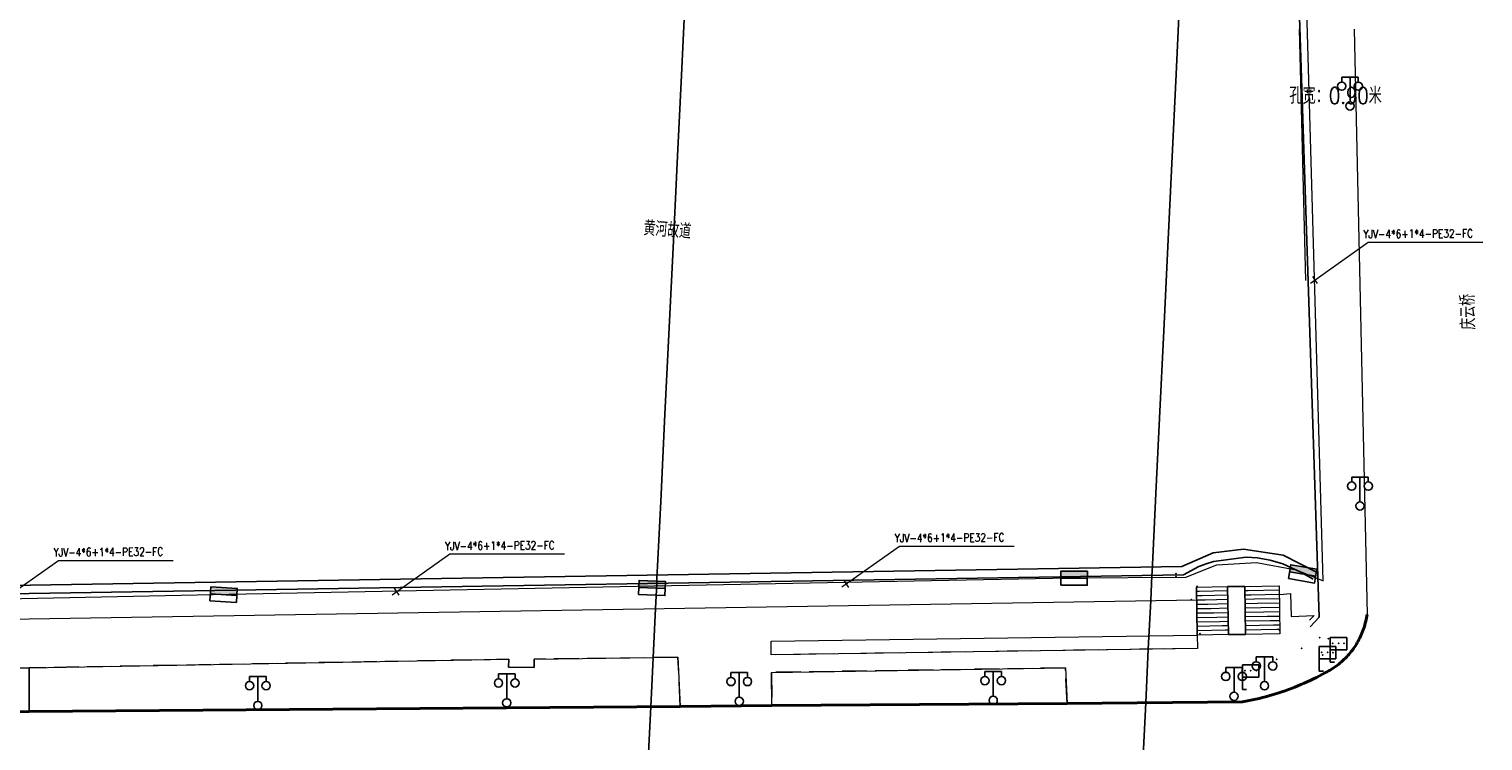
# Model space of a CAD drawing. Extents: x 39508475 to 39522402, y 3783947 to 3795549.
# Tile 139 of 256: x 39516250 to 39516426, y 3793914 to 3794000. Entities that reach past the tile are written whole.
import ezdxf
from ezdxf.enums import TextEntityAlignment as Align

# ---------------------------------------------------------------- set-up
doc = ezdxf.new("R2010")
doc.units = 0
doc.header["$PDSIZE"] = 0.2
doc.linetypes.add('X0', pattern=[4, 3, -1])
doc.layers.get('0').update_dxf_attribs({"linetype": 'CONTINUOUS'})
for name, color, linetype in [('DLSS', 4, 'CONTINUOUS'), ('DMTZ', 3, 'CONTINUOUS'), ('JCDL_JMDD_F', 231, 'CONTINUOUS'), ('JCDL_JMDX_F', 231, 'CONTINUOUS'), ('JCDL_JTX_F', 100, 'CONTINUOUS'), ('JCDL_SXX_F', 5, 'CONTINUOUS'), ('JCDL_ZBM', 3, 'CONTINUOUS'), ('zdh', 7, 'CONTINUOUS'), ('拆迁面积', 10, 'CONTINUOUS'), ('断面线', 2, 'CONTINUOUS')]:
    doc.layers.add(name, color=color, linetype=linetype)
for name, color, linetype, lineweight in [('JCDL_JMDX', 1, 'CONTINUOUS', 0), ('JCDL_ZBX_F', 7, 'CONTINUOUS', 0), ('TEXTL_ZJ', 7, 'CONTINUOUS', 0), ('道路照明-管道', 40, 'CONTINUOUS', 18)]:
    doc.layers.add(name, color=color, linetype=linetype, lineweight=lineweight)
doc.styles.add('HZ', font='rs', dxfattribs={"width": 0.8, "bigfont": 'hztxt'})
doc.linetypes.add('FENCELINE2', pattern='A,6.35,-2.54,[132,ltypeshp.shx,S=2.54,R=0,X=-2.54,Y=0],-2.54,25.4', length=36.83)
doc.linetypes.add('X19', pattern='A,4.5,[145,symbolx.shx,S=1,R=0,X=0,Y=1],4.5,-0.5,[146,symbolx.shx,S=1,R=0,X=0,Y=0],-0.5', length=10)
doc.linetypes.add('ZIGZAG', pattern='A,0.00254,-5.08,[131,ltypeshp.shx,S=5.08,R=0,X=-5.08,Y=0],-10.16,[131,ltypeshp.shx,S=5.08,R=180,X=5.08,Y=0],-5.08', length=20.32254)

# ---------------------------------------------------------------- blocks, each defined once
blk = doc.blocks.new('3521000')
at = {"color": 0}
for p, q in [((-1, 3.5), (1, 3.5)), ((0, 0.5), (0, 3.5))]:
    blk.add_line(p, q, dxfattribs=at)
at = {"color": 0, "linetype": 'Continuous', "flags": 128}
for points in [[(-1, 3.5), (-1, 2.9)], [(1, 3.5), (1, 2.9)]]:
    blk.add_lwpolyline(points, dxfattribs=at)
at = {"color": 0}
for centre in [(-1, 2.4), (1, 2.4), (0, 0)]:
    blk.add_circle(centre, 0.5, dxfattribs=at)
blk = doc.blocks.new('3812000')
at = {"color": 0, "linetype": 'Continuous'}
for p, q in [((0, 3), (2, 3)), ((0, 0), (0, 3)), ((2, 3), (2, 1.5)), ((2, 1.5), (0, 1.5)), ((0.5, 0), (0, 0))]:
    blk.add_line(p, q, dxfattribs=at)
for p in [(0.31, 2.28), (1.01, 2.28), (1.67, 2.27)]:
    blk.add_point(p, dxfattribs=at)
blk = doc.blocks.new('控制箱')
at = {"layer": '拆迁面积', "ltscale": 0.1}
blk.add_hatch(color=3, dxfattribs=at).paths.add_polyline_path([(39516847.8, 3790949.3), (39516847.8, 3790957.8), (39516815.7, 3790957.8), (39516815.7, 3790949.3)])
at = {"layer": '拆迁面积', "color": 3, "ltscale": 0.1}
blk.add_line((39516815.7, 3790957.8), (39516847.8, 3790957.8), dxfattribs=at)
blk.add_lwpolyline([(39516815.7, 3790966.3), (39516847.8, 3790966.3), (39516847.8, 3790949.3), (39516815.7, 3790949.3)], close=True, dxfattribs=at)

msp = doc.modelspace()

# ---------------------------------------------------------------- linework, layer by layer
at = {"layer": 'DLSS', "linetype": 'Continuous'}
for q in [(39516403.482, 3794005.858), (39516404.89809, 3793927.69337)]:
    msp.add_line((39516405.992, 3793928.861), q, dxfattribs=at)
at = {"layer": 'DLSS', "linetype": 'X19', "lineweight": 0}
msp.add_lwpolyline([(39516410.23438, 3794000), (39516411.78346, 3793929.19298)], dxfattribs=at)
at = {"layer": 'DLSS', "linetype": 'Continuous', "lineweight": 40}
for points in [[(39516000, 3793929.44478), (39516004.41, 3793929.161), (39516057.24199, 3793925.953), (39516074.953, 3793924.798), (39516113.585, 3793922.471), (39516126.069, 3793921.701), (39516179.93899, 3793918.473), (39516189.979, 3793918.03999), (39516190.24325, 3793918.0293), (39516200.547, 3793917.574), (39516219.195, 3793917.349), (39516238.48701, 3793917.357), (39516250, 3793917.44451)], [(39516250, 3793917.44451), (39516328.742, 3793918.043), (39516339.826, 3793918.177), (39516375.506, 3793918.4), (39516396.70899, 3793918.608), (39516397.11404, 3793918.68109), (39516397.51805, 3793918.75976), (39516397.92102, 3793918.84356), (39516398.3229, 3793918.93248), (39516398.72361, 3793919.0265), (39516399.12309, 3793919.1256), (39516399.52128, 3793919.22978), (39516399.91812, 3793919.33902), (39516400.31353, 3793919.45329), (39516400.70746, 3793919.57258), (39516401.015, 3793919.66999), (39516401.09984, 3793919.69687), (39516401.4906, 3793919.82614), (39516401.8797, 3793919.96037), (39516402.26705, 3793920.09954), (39516402.6526, 3793920.24362), (39516403.03629, 3793920.39259), (39516403.41805, 3793920.54643), (39516403.79783, 3793920.70511), (39516404.17556, 3793920.8686), (39516404.55118, 3793921.03689), (39516404.92462, 3793921.20994), (39516405.29584, 3793921.38772), (39516405.66477, 3793921.57021), (39516406.03135, 3793921.75738), (39516406.39551, 3793921.94919), (39516406.757, 3793922.146), (39516406.94731, 3793922.24457), (39516407.13512, 3793922.34786), (39516407.3205, 3793922.45543), (39516407.50335, 3793922.56724), (39516407.68359, 3793922.68323), (39516407.86111, 3793922.80333), (39516408.03583, 3793922.92748), (39516408.20764, 3793923.05561), (39516408.37646, 3793923.18766), (39516408.5422, 3793923.32356), (39516408.70477, 3793923.46323), (39516408.86409, 3793923.6066), (39516409.02007, 3793923.7536), (39516409.17263, 3793923.90414), (39516409.32169, 3793924.05815), (39516409.46717, 3793924.21555), (39516409.60898, 3793924.37626), (39516409.74707, 3793924.54018), (39516409.88135, 3793924.70723), (39516410.01176, 3793924.87732), (39516410.095, 3793924.991), (39516410.13822, 3793925.05037), (39516410.26066, 3793925.22629), (39516410.37903, 3793925.40497), (39516410.49326, 3793925.58632), (39516410.60329, 3793925.77025), (39516410.70906, 3793925.95667), (39516410.81052, 3793926.14546), (39516410.90761, 3793926.33654), (39516411.00028, 3793926.52981), (39516411.08849, 3793926.72515), (39516411.17217, 3793926.92246), (39516411.2513, 3793927.12165), (39516411.32583, 3793927.32261), (39516411.39572, 3793927.52523), (39516411.46093, 3793927.7294), (39516411.52143, 3793927.93501), (39516411.57719, 3793928.14196), (39516411.62817, 3793928.35014), (39516411.67435, 3793928.55944), (39516411.71571, 3793928.76974), (39516411.75222, 3793928.98094), (39516411.78346, 3793929.19298)]]:
    msp.add_lwpolyline(points, dxfattribs=at)
at = {"layer": 'DMTZ', "flags": 128}
msp.add_lwpolyline([(39516231.996, 3793931.40501), (39516250, 3793931.69739), (39516389.572, 3793933.964), (39516391.45576, 3793934.96563), (39516392.45018, 3793935.35398), (39516393.21409, 3793935.5941), (39516397.17058, 3793936.11251), (39516398.50217, 3793936.02805), (39516400.07998, 3793935.75747), (39516401.61579, 3793935.30583), (39516403.79569, 3793934.30282), (39516405.27132, 3793933.45269)], dxfattribs=at)
at = {"layer": 'JCDL_JMDX', "color": 6, "linetype": 'Continuous', "lineweight": 0}
for points in [[(39516394.92, 3793932.576), (39516395.01807, 3793926.73942), (39516391.24401, 3793926.67601), (39516391.161, 3793932.492), (39516394.92, 3793932.576)], [(39516391.161, 3793932.492), (39516391.24401, 3793926.67601)], [(39516394.92, 3793932.576), (39516395.01807, 3793926.73942)], [(39516394.92, 3793932.576), (39516395.01807, 3793926.73942), (39516397.104, 3793926.767), (39516397.00641, 3793932.57464), (39516394.92, 3793932.576)], [(39516401.14453, 3793932.64418), (39516401.24199, 3793926.84401), (39516397.104, 3793926.767), (39516397.00641, 3793932.57464), (39516401.14453, 3793932.64418)], [(39516397.00641, 3793932.57464), (39516397.104, 3793926.767)], [(39516401.14453, 3793932.64418), (39516401.24199, 3793926.84401)], [(39516391.51164, 3793931.96904), (39516391.16854, 3793931.96327)], [(39516391.86228, 3793931.44607), (39516391.17609, 3793931.43454)], [(39516392.21293, 3793930.92311), (39516391.18364, 3793930.90582)], [(39516392.56357, 3793930.40015), (39516391.19118, 3793930.37709)], [(39516394.92891, 3793932.0454), (39516391.51164, 3793931.96904)], [(39516394.93783, 3793931.5148), (39516391.86228, 3793931.44607)], [(39516394.94674, 3793930.9842), (39516392.21293, 3793930.92311)], [(39516394.95566, 3793930.45361), (39516392.56357, 3793930.40015)], [(39516397.39146, 3793932.05367), (39516397.01528, 3793932.04667)], [(39516397.77651, 3793931.53271), (39516397.02415, 3793931.5187)], [(39516398.16157, 3793931.01174), (39516397.03303, 3793930.99074)], [(39516398.54662, 3793930.49077), (39516397.0419, 3793930.46277)], [(39516401.15339, 3793932.11689), (39516397.39146, 3793932.05367)], [(39516401.16225, 3793931.5896), (39516397.77651, 3793931.53271)], [(39516401.17111, 3793931.06231), (39516398.16157, 3793931.01174)], [(39516401.17997, 3793930.53502), (39516398.54662, 3793930.49077)], [(39516392.91421, 3793929.87719), (39516391.19873, 3793929.84836)], [(39516393.26485, 3793929.35423), (39516391.20628, 3793929.31964)], [(39516393.6155, 3793928.83127), (39516391.21382, 3793928.79091)], [(39516394.96457, 3793929.92301), (39516392.91421, 3793929.87719)], [(39516394.97349, 3793929.39241), (39516393.26485, 3793929.35423)], [(39516394.9824, 3793928.86181), (39516393.6155, 3793928.83127)], [(39516398.93167, 3793929.96981), (39516397.05077, 3793929.9348)], [(39516399.31673, 3793929.44884), (39516397.05964, 3793929.40683)], [(39516399.70178, 3793928.92787), (39516397.06851, 3793928.87887)], [(39516401.18883, 3793930.00774), (39516398.93167, 3793929.96981)], [(39516401.19769, 3793929.48045), (39516399.31673, 3793929.44884)], [(39516401.20655, 3793928.95316), (39516399.70178, 3793928.92787)], [(39516393.96614, 3793928.30831), (39516391.22137, 3793928.26219)], [(39516394.31678, 3793927.78534), (39516391.22891, 3793927.73346)], [(39516394.66742, 3793927.26238), (39516391.23646, 3793927.20473)], [(39516394.99132, 3793928.33122), (39516393.96614, 3793928.30831)], [(39516395.00024, 3793927.80062), (39516394.31678, 3793927.78534)], [(39516395.00915, 3793927.27002), (39516394.66742, 3793927.26238)], [(39516400.08683, 3793928.40691), (39516397.07739, 3793928.3509)], [(39516400.47189, 3793927.88594), (39516397.08626, 3793927.82293)], [(39516400.85694, 3793927.36497), (39516397.09513, 3793927.29496)], [(39516401.21541, 3793928.42587), (39516400.08683, 3793928.40691)], [(39516401.22427, 3793927.89858), (39516400.47189, 3793927.88594)], [(39516401.23313, 3793927.3713), (39516400.85694, 3793927.36497)], [(39516395.01807, 3793926.73942), (39516391.24401, 3793926.67601)], [(39516401.24199, 3793926.84401), (39516397.104, 3793926.767)]]:
    msp.add_lwpolyline(points, dxfattribs=at)
at = {"layer": 'JCDL_JMDX', "color": 6, "linetype": 'X19', "lineweight": 0}
msp.add_lwpolyline([(39516402.52599, 3793931.70201), (39516402.60501, 3793928.91501), (39516405.38, 3793929.05499)], dxfattribs=at)
at = {"layer": 'JCDL_JMDX_F', "linetype": 'Continuous', "lineweight": 0}
msp.add_lwpolyline([(39516405.38, 3793929.05499), (39516404.82846, 3793928.47551)], dxfattribs=at)
at = {"layer": 'JCDL_JTX_F', "linetype": 'Continuous', "lineweight": 0}
msp.add_lwpolyline([(39516404.36298, 3793969.56336), (39516403.62419, 3794000)], dxfattribs=at)
at = {"layer": 'JCDL_SXX_F', "linetype": 'Continuous', "lineweight": 0}
for points in [[(39516250, 3793928.66663), (39516391.206, 3793930.955)], [(39516401.22499, 3793931.58601), (39516402.52599, 3793931.70201)], [(39516232.34188, 3793928.38047), (39516250, 3793928.66663)]]:
    msp.add_lwpolyline(points, dxfattribs=at)
at = {"layer": 'JCDL_ZBM', "linetype": 'Continuous', "lineweight": 0}
for points in [[(39516397.104, 3793926.767), (39516395.01807, 3793926.73942), (39516394.92, 3793932.576), (39516397.00641, 3793932.57464), (39516397.104, 3793926.767)], [(39516391.24401, 3793926.67601), (39516391.26792, 3793925.07264), (39516339.7413, 3793924.30407), (39516339.71528, 3793925.96193), (39516391.24401, 3793926.67601)], [(39516328.465, 3793923.998), (39516328.742, 3793918.043), (39516250, 3793917.4445), (39516250, 3793922.71265), (39516308.013, 3793923.766), (39516307.981, 3793922.807), (39516311.08901, 3793922.766), (39516311.06301, 3793923.77301), (39516328.465, 3793923.998)], [(39516250, 3793917.4445), (39516239.34522, 3793917.36352), (39516239.335, 3793922.51901), (39516250, 3793922.71265), (39516250, 3793917.4445)], [(39516375.506, 3793918.4), (39516339.826, 3793918.177), (39516339.77301, 3793922.179), (39516375.308, 3793922.709), (39516375.506, 3793918.4)]]:
    msp.add_lwpolyline(points, dxfattribs=at)
at = {"layer": 'JCDL_ZBX_F', "color": 114, "linetype": 'X0', "lineweight": 0, "true_color": 0x009944}
for points in [[(39516391.24401, 3793926.67601), (39516391.26792, 3793925.07264), (39516339.7413, 3793924.30407), (39516339.71528, 3793925.96193)], [(39516328.742, 3793918.043), (39516328.465, 3793923.998), (39516311.06301, 3793923.77301), (39516311.08901, 3793922.766), (39516307.981, 3793922.807), (39516308.013, 3793923.766), (39516250, 3793922.71647)], [(39516250, 3793922.71647), (39516239.306, 3793922.523), (39516239.34522, 3793917.36352)], [(39516375.506, 3793918.4), (39516375.308, 3793922.709), (39516339.77301, 3793922.179), (39516339.826, 3793918.177)]]:
    msp.add_lwpolyline(points, dxfattribs=at)
at = {"layer": 'zdh'}
for p in [(39516388.679, 3793934.105, 35.742), (39516388.702, 3793933.735, 36.499), (39516391.217, 3793932.567, 36.492), (39516390.523, 3793930.979, 36.485), (39516405.992, 3793928.861, 39.229), (39516401.215, 3793927.217, 39.24), (39516391.568, 3793926.848, 39.341), (39516406.039, 3793926.393, 39.259), (39516407.119, 3793926.234, 39.105), (39516400.856, 3793923.736, 39.138), (39516403.889, 3793925.09, 39.054), (39516406.424, 3793924.281, 39.005)]:
    msp.add_point(p, dxfattribs=at)
at = {"layer": '拆迁面积', "color": 6, "linetype": 'FENCELINE2', "ltscale": 0.1, "flags": 128}
msp.add_lwpolyline([(39515566.07775, 3793997.7622), (39515569.28185, 3793998.76924), (39515572.95395, 3793999.05696), (39515575.97806, 3793998.69731), (39515579.32612, 3793997.69027), (39515582.71025, 3793995.60426), (39515584.40229, 3793994.16564), (39515613.98427, 3793987.53253), (39515641.47572, 3793981.22881), (39515662.30843, 3793976.54342), (39515683.5725, 3793971.67624), (39515704.54777, 3793966.80688), (39515710.70393, 3793965.5481), (39515721.59726, 3793963.70481), (39515737.1245, 3793961.72217), (39515746.34078, 3793960.82304), (39515762.5258, 3793959.63387), (39515781.48229, 3793958.29751), (39515807.20544, 3793956.53262), (39515841.93358, 3793954.79993), (39515862.45898, 3793953.59252), (39515881.53256, 3793952.44802), (39515901.58696, 3793951.32559), (39515924.24246, 3793950.02817), (39515939.82084, 3793949.13099), (39515955.0984, 3793948.25685), (39515971.59029, 3793947.29218), (39515988.19598, 3793946.30618), (39516032.14897, 3793943.67911), (39516057.52809, 3793942.02891), (39516090.3609, 3793940.02329), (39516117.13949, 3793938.3746), (39516141.4438, 3793936.93717), (39516170.19316, 3793935.18162), (39516200.26634, 3793933.35606), (39516201.17967, 3793935.53843), (39516203.14932, 3793937.54191), (39516205.01153, 3793938.36478), (39516226.16112, 3793938.07856), (39516229.52743, 3793937.18415), (39516231.99847, 3793934.42936), (39516232.7147, 3793932.42588), (39516389.38127, 3793935.00201), (39516393.18741, 3793936.64972), (39516396.83496, 3793937.06163), (39516401.65608, 3793936.36454), (39516405.7477, 3793934.27323)], dxfattribs=at)
at = {"layer": '断面线', "color": 1, "flags": 128}
for points in [[(39516324.40628, 3793902.08918), (39516324.78966, 3793910.01273), (39516325.17688, 3793918.0159), (39516325.7516, 3793929.89425), (39516325.89848, 3793932.92996), (39516325.92485, 3793933.47487), (39516326.379, 3793942.86125), (39516326.89037, 3793953.43024), (39516327.39529, 3793963.86603), (39516327.90344, 3793974.36846), (39516328.39919, 3793984.61457), (39516328.87333, 3793994.41417), (39516329.28353, 3794002.89209), (39516329.5115, 3794007.60386), (39516329.53, 3794007.98622), (39516329.67798, 3794011.04452), (39516329.92016, 3794016.04985), (39516329.95418, 3794016.75305), (39516330.29556, 3794023.80862), (39516330.37276, 3794025.40439), (39516330.75544, 3794033.31346)], [(39516384.25336, 3793902.55942), (39516384.63703, 3793910.48919), (39516385.02431, 3793918.49337), (39516385.33836, 3793924.98419), (39516385.62287, 3793930.86452), (39516385.76985, 3793933.90226), (39516385.79112, 3793934.34198), (39516386.24953, 3793943.81627), (39516386.68995, 3793952.91885), (39516387.20174, 3793963.49651), (39516387.69488, 3793973.6888), (39516388.18043, 3793983.72418), (39516388.70415, 3793994.54832), (39516389.08181, 3794002.35392), (39516389.09334, 3794002.59221), (39516389.34267, 3794007.74537), (39516389.53264, 3794011.67162), (39516389.87566, 3794018.7611), (39516390.16941, 3794024.83245)]]:
    msp.add_lwpolyline(points, dxfattribs=at)
at = {"layer": '道路照明-管道', "color": 0, "ltscale": 0.1}
for p, q in [((39516404.95734, 3793969.27937), (39516411.9269, 3793974.22289)), ((39516411.9269, 3793974.22289), (39516425.79639, 3793974.22289)), ((39516405.18528, 3793970.07868), (39516405.76428, 3793969.23517)), ((39516348.29396, 3793932.50457), (39516355.26353, 3793937.4481)), ((39516355.26353, 3793937.4481), (39516369.13301, 3793937.4481)), ((39516246.57605, 3793930.78268), (39516253.54561, 3793935.7262)), ((39516253.54561, 3793935.7262), (39516267.41509, 3793935.7262)), ((39516293.91605, 3793931.5528), (39516300.88562, 3793936.49632)), ((39516300.88562, 3793936.49632), (39516314.7551, 3793936.49632)), ((39516294.144, 3793932.35211), (39516294.723, 3793931.5086)), ((39516348.52191, 3793933.30389), (39516349.1009, 3793932.46038))]:
    msp.add_line(p, q, dxfattribs=at)
at = {"layer": '道路照明-管道', "linetype": 'ZIGZAG', "ltscale": 0.05, "flags": 128}
msp.add_lwpolyline([(39515586.51578, 3793992.29462), (39515630.63157, 3793981.98397), (39515678.79564, 3793971.5935), (39515709.51151, 3793964.47753), (39515717.86267, 3793962.9687), (39515731.18897, 3793960.92735), (39515776.5478, 3793956.73957), (39515824.46414, 3793953.98064), (39515829.22375, 3793953.43711), (39515828.8684, 3793947.2243), (39515836.24227, 3793946.78053), (39515836.77535, 3793953.2596), (39515877.10961, 3793950.95199), (39515927.16542, 3793948.72627), (39515976.61678, 3793945.79787), (39516026.51549, 3793942.8532), (39516078.7146, 3793939.73836), (39516110.55872, 3793937.51677), (39516110.38105, 3793929.88388), (39516121.57516, 3793929.17385), (39516121.9305, 3793936.80674), (39516131.79198, 3793935.91918), (39516175.37904, 3793933.60488), (39516201.19564, 3793931.8303), (39516201.81758, 3793933.25035), (39516203.23902, 3793935.913), (39516205.46008, 3793937.0668), (39516226.51561, 3793936.88929), (39516229.35856, 3793936.26802), (39516230.95773, 3793933.1616), (39516231.66848, 3793930.76523), (39516274.18463, 3793931.65296), (39516325.57396, 3793932.62838), (39516375.89987, 3793933.60469), (39516389.88074, 3793933.6948), (39516393.6121, 3793935.20363), (39516398.40957, 3793935.46989), (39516403.20704, 3793934.58235), (39516406.46131, 3793933.26515), (39516404.48008, 3794003.738), (39516403.93219, 3794008.35146), (39516389.60844, 3794010.30633), (39516376.47363, 3794009.12685)], dxfattribs=at)

# ---------------------------------------------------------------- block references
at = {"layer": 'JCDL_JMDD_F'}
for name, p in [('3521000', (39516409.725, 3793990.691)), ('3521000', (39516410.93201, 3793942.31)), ('3812000', (39516406.005, 3793922.309)), ('3812000', (39516407.335, 3793923.404)), ('3521000', (39516399.385, 3793920.56001)), ('3521000', (39516277.66301, 3793918.166)), ('3521000', (39516307.763, 3793918.492)), ('3521000', (39516335.873, 3793918.66799)), ('3521000', (39516366.579, 3793918.781)), ('3521000', (39516395.70401, 3793919.28)), ('3812000', (39516396.71299, 3793920.097))]:
    msp.add_blockref(name, p, dxfattribs=at)
at = {"layer": '拆迁面积', "color": 3, "zscale": 0.1}
for p, xscale, yscale, rotation in [((35567730.4223, 4203456.72983), -0.100000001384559, 0.09999999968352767, 179.5586635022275), ((35684700.4742, 4831990.93678), -0.1000000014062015, 0.09999999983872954, 170.321471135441), ((35593437.8694, 4402926.16642), -0.1000000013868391, 0.0999999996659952, 176.6554170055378), ((35584951.03142, 4345122.11306), -0.1000000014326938, 0.1000000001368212, 177.4987646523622)]:
    msp.add_blockref('控制箱', p, dxfattribs=dict(at, xscale=xscale, yscale=yscale, rotation=rotation))

# ---------------------------------------------------------------- texts
at = {"linetype": 'Continuous', "style": 'HZ', "width": 0.8}
msp.add_text('孔宽：0.90米', height=2, dxfattribs=at).set_placement((39516402.37985, 3793990.95643, -2.717))
at = {"layer": 'TEXTL_ZJ', "style": 'HZ', "width": 0.8}
for s, height, rotation, p in [('黄河故道', 1.8, -4.5001172, (39516324.19737, 3793974.53191)), ('YJV-4*6+1*4-PE32-FC', 1, 0.4259321, (39516411.3399, 3793974.39017)), ('庆云桥', 1.8, 91.4803764, (39516425.47088, 3793963.67575)), ('YJV-4*6+1*4-PE32-FC', 1, 0.4259321, (39516300.29861, 3793936.6636)), ('YJV-4*6+1*4-PE32-FC', 1, 0.4259321, (39516354.67652, 3793937.61538)), ('YJV-4*6+1*4-PE32-FC', 1, 0.4259321, (39516252.95861, 3793935.89348))]:
    msp.add_text(s, height=height, rotation=rotation, dxfattribs=at).set_placement(p, align=Align.BOTTOM_LEFT)

doc.saveas('drawing.dxf')
